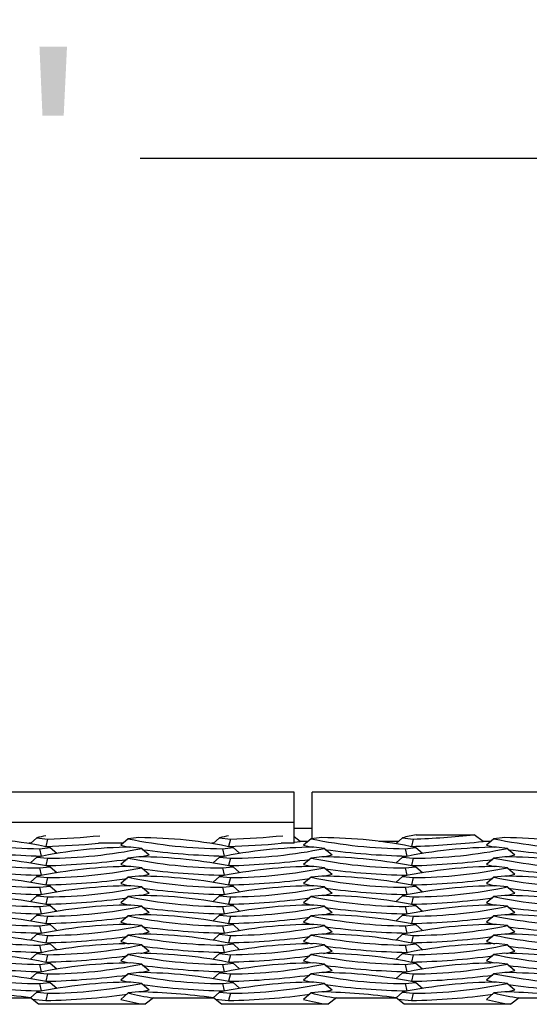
# Model space of a CAD drawing. Extents: x 0 to 17, y 0 to 11.
# Tile 45 of 81: x 11.895 to 12.113, y 4.736 to 5.157. Entities that reach past the tile are written whole.
import ezdxf

# ---------------------------------------------------------------- set-up
doc = ezdxf.new("R2010")
doc.units = 0
doc.header["$LTSCALE"] = 0.5
doc.header["$MEASUREMENT"] = 0
doc.layers.get('0').update_dxf_attribs({"linetype": 'CONTINUOUS'})
doc.layers.get('DEFPOINTS').update_dxf_attribs({"linetype": 'CONTINUOUS'})
doc.layers.add('E66R', color=7, linetype='CONTINUOUS')
doc.styles.add('Arial', font='arial.ttf', dxfattribs={"height": 0.09375})
doc.styles.add('SLDTEXTSTYLE0', font='TXT', dxfattribs={"width": 0.605})
doc.dimstyles.new('SLDDIMSTYLE0', dxfattribs={"dimtxt": 0.125, "dimasz": 0.15, "dimexe": 0, "dimexo": 0.0625, "dimgap": 0.03125, "dimtad": 0, "dimtih": 1, "dimtoh": 1, "dimdec": 3, "dimlfac": 4, "dimrnd": 1e-09, "dimzin": 12, "dimdsep": 46, "dimtxsty": 'SLDTEXTSTYLE0', "dimsah": 1, "dimcen": 0.09, "dimadec": 0, "dimazin": 3, "dimtfac": 1, "dimtdec": 3, "dimtofl": 0, "dimtmove": 0, "dimatfit": 3, "dimfxl": 1, "dimfrac": 2, "dimtolj": 1, "dimtzin": 12, "dimarcsym": 0})

# ---------------------------------------------------------------- blocks, each defined once
blk = doc.blocks.new('*D7')
at = {"layer": 'DEFPOINTS', "color": 0, "linetype": 'Continuous', "transparency": 16777216}
for p in [(14.07484555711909, 5.097803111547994), (9.574845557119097, 4.823060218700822), (14.07484555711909, 4.823060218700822)]:
    blk.add_point(p, dxfattribs=at)
at = {"layer": 'E66R', "color": 0, "linetype": 'Continuous', "lineweight": -2, "transparency": 16777216}
for p, q in [((9.574845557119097, 4.885560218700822), (9.574845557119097, 5.097803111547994)), ((9.724845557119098, 5.097803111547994), (11.70304303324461, 5.097803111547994)), ((13.92484555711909, 5.097803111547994), (11.94664808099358, 5.097803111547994)), ((14.07484555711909, 4.885560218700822), (14.07484555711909, 5.097803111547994))]:
    blk.add_line(p, q, dxfattribs=at)
at = {"layer": 'E66R', "color": 0, "linetype": 'Continuous', "transparency": 16777216}
for points in [[(9.724845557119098, 5.122803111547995), (9.724845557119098, 5.072803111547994), (9.574845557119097, 5.097803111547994)], [(13.92484555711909, 5.122803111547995), (13.92484555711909, 5.072803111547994), (14.07484555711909, 5.097803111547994)]]:
    blk.add_solid(points, dxfattribs=at)
at = {"layer": 'E66R', "color": 0, "linetype": 'Continuous', "transparency": 16777216, "insert": (11.82484555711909, 5.145669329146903), "char_height": 0.09375, "attachment_point": 2, "style": 'Arial'}
blk.add_mtext('\\A1;66"', dxfattribs=at)
blk = doc.blocks.new('*D14')
at = {"layer": 'DEFPOINTS', "color": 0, "linetype": 'Continuous', "transparency": 16777216}
for p in [(15.07484555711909, 5.347803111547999), (8.574845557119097, 4.79571646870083), (15.07484555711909, 4.79571646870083)]:
    blk.add_point(p, dxfattribs=at)
at = {"layer": 'E66R', "color": 0, "linetype": 'Continuous', "lineweight": -2, "transparency": 16777216}
for p, q in [((8.574845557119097, 4.85821646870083), (8.574845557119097, 5.347803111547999)), ((8.724845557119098, 5.347803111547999), (11.70329883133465, 5.347803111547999)), ((14.92484555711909, 5.347803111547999), (11.94639228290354, 5.347803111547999)), ((15.07484555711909, 4.85821646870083), (15.07484555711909, 5.347803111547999))]:
    blk.add_line(p, q, dxfattribs=at)
at = {"layer": 'E66R', "color": 0, "linetype": 'Continuous', "transparency": 16777216}
for points in [[(8.724845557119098, 5.372803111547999), (8.724845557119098, 5.322803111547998), (8.574845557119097, 5.347803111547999)], [(14.92484555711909, 5.372803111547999), (14.92484555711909, 5.322803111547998), (15.07484555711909, 5.347803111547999)]]:
    blk.add_solid(points, dxfattribs=at)
at = {"layer": 'E66R', "color": 0, "linetype": 'Continuous', "transparency": 16777216, "insert": (11.82484555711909, 5.395669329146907), "char_height": 0.09375, "attachment_point": 2, "style": 'Arial'}
blk.add_mtext('\\A1;98"', dxfattribs=at)

msp = doc.modelspace()

# ---------------------------------------------------------------- linework, layer by layer
at = {"color": 7, "linetype": 'Continuous', "lineweight": 25}
for p, q in [((12.01234555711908, 4.826966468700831), (11.63734555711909, 4.826966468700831)), ((12.01234555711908, 4.813939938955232), (12.01234555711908, 4.826966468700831)), ((12.3170330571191, 4.826966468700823), (12.0201580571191, 4.826966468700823)), ((12.0201580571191, 4.807039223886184), (12.0201580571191, 4.826966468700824)), ((12.01234555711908, 4.813939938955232), (11.63734555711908, 4.813939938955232)), ((12.01234555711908, 4.80502845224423), (12.01234555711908, 4.813939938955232)), ((12.02015805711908, 4.811341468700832), (12.01234555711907, 4.811341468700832)), ((12.01496084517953, 4.805852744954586), (12.01234555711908, 4.807778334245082)), ((12.06455655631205, 4.808649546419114), (12.08928729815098, 4.808649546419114)), ((12.09308584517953, 4.805852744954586), (12.08928729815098, 4.808649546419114)), ((11.89983767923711, 4.80502845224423), (11.89914281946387, 4.80502845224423)), ((11.90243819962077, 4.807347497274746), (11.89969191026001, 4.804898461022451)), ((11.90243819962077, 4.807347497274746), (11.90703621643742, 4.806862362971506)), ((11.90703621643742, 4.806862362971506), (11.90628400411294, 4.803725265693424)), ((11.93918533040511, 4.80502845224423), (11.92879366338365, 4.80502845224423)), ((11.94150584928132, 4.806983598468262), (11.93828058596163, 4.804266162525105)), ((11.94610386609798, 4.807468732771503), (11.94150584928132, 4.806983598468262)), ((11.94725291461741, 4.802862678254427), (11.94265489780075, 4.803347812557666)), ((11.97796267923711, 4.80502845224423), (11.97726781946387, 4.80502845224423)), ((11.98056319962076, 4.807347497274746), (11.97781691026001, 4.804898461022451)), ((11.98056319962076, 4.807347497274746), (11.98516121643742, 4.806862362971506)), ((11.98516121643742, 4.806862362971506), (11.98440900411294, 4.803725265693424)), ((12.01234555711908, 4.80502845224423), (12.00691866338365, 4.80502845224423)), ((12.01234555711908, 4.805554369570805), (12.01496084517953, 4.805852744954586)), ((12.0182886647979, 4.805852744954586), (12.01496084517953, 4.805852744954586)), ((12.01963084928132, 4.806983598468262), (12.01640558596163, 4.804266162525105)), ((12.02422886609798, 4.807468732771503), (12.01963084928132, 4.806983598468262)), ((12.02537791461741, 4.802862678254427), (12.02077989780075, 4.803347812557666)), ((12.05701202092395, 4.805852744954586), (12.04864583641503, 4.805852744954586)), ((12.05868819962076, 4.807347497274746), (12.05594191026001, 4.804898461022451)), ((12.05868819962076, 4.807347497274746), (12.06328621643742, 4.806862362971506)), ((12.06328621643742, 4.806862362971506), (12.06253400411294, 4.803725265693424)), ((12.0964136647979, 4.805852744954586), (12.09308584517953, 4.805852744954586)), ((12.09775584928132, 4.806983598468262), (12.09453058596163, 4.804266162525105)), ((12.10235386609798, 4.807468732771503), (12.09775584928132, 4.806983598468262)), ((12.10350291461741, 4.802862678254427), (12.09890489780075, 4.803347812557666)), ((11.90243819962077, 4.799104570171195), (11.89969191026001, 4.796655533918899)), ((11.90243819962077, 4.799104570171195), (11.90703621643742, 4.798619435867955)), ((11.90359754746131, 4.80274035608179), (11.90819556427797, 4.803225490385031)), ((11.90359754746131, 4.80274035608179), (11.90434975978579, 4.799603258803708)), ((11.90819556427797, 4.803225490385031), (11.91095572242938, 4.800764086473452)), ((11.94610386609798, 4.79922580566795), (11.94150584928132, 4.798740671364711)), ((11.94725291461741, 4.802862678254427), (11.9504781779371, 4.800145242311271)), ((11.98056319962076, 4.799104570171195), (11.97781691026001, 4.796655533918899)), ((11.98056319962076, 4.799104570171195), (11.98516121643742, 4.798619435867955)), ((11.98172254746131, 4.80274035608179), (11.98632056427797, 4.803225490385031)), ((11.98172254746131, 4.80274035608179), (11.98247475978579, 4.799603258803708)), ((11.98632056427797, 4.803225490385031), (11.98908072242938, 4.800764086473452)), ((12.02422886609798, 4.799225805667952), (12.01963084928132, 4.798740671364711)), ((12.02537791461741, 4.802862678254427), (12.0286031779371, 4.800145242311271)), ((12.05868819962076, 4.799104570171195), (12.05594191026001, 4.796655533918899)), ((12.05868819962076, 4.799104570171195), (12.06328621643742, 4.798619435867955)), ((12.05984754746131, 4.80274035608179), (12.06444556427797, 4.803225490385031)), ((12.05984754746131, 4.80274035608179), (12.06059975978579, 4.799603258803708)), ((12.06444556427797, 4.803225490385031), (12.06720572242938, 4.800764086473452)), ((12.10235386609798, 4.799225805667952), (12.09775584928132, 4.798740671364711)), ((12.10350291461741, 4.802862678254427), (12.1067281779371, 4.800145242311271)), ((11.90359754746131, 4.794497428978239), (11.90819556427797, 4.794982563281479)), ((11.90703621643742, 4.798619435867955), (11.90628400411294, 4.795482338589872)), ((11.90819556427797, 4.794982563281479), (11.91095572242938, 4.7925211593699)), ((11.94150584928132, 4.798740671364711), (11.93828058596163, 4.796023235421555)), ((11.94725291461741, 4.794619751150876), (11.94265489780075, 4.795104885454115)), ((11.98172254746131, 4.794497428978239), (11.98632056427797, 4.794982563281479)), ((11.98516121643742, 4.798619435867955), (11.98440900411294, 4.795482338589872)), ((11.98632056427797, 4.794982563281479), (11.98908072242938, 4.7925211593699)), ((12.01963084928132, 4.798740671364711), (12.01640558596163, 4.796023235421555)), ((12.02537791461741, 4.794619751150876), (12.02077989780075, 4.795104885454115)), ((12.05984754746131, 4.794497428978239), (12.06444556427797, 4.794982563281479)), ((12.06328621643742, 4.798619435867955), (12.06253400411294, 4.795482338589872)), ((12.06444556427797, 4.794982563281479), (12.06720572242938, 4.792521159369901)), ((12.09775584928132, 4.798740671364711), (12.09453058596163, 4.796023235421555)), ((12.10350291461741, 4.794619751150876), (12.09890489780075, 4.795104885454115)), ((11.90243819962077, 4.790861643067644), (11.89969191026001, 4.788412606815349)), ((11.90243819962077, 4.790861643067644), (11.90703621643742, 4.790376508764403)), ((11.90359754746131, 4.794497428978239), (11.90434975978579, 4.791360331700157)), ((11.94610386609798, 4.7909828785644), (11.94150584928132, 4.79049774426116)), ((11.94725291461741, 4.794619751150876), (11.9504781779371, 4.791902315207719)), ((11.98056319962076, 4.790861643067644), (11.97781691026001, 4.788412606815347)), ((11.98056319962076, 4.790861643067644), (11.98516121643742, 4.790376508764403)), ((11.98172254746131, 4.794497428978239), (11.98247475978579, 4.791360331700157)), ((12.02422886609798, 4.7909828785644), (12.01963084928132, 4.79049774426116)), ((12.02537791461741, 4.794619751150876), (12.0286031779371, 4.791902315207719)), ((12.05868819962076, 4.790861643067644), (12.05594191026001, 4.788412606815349)), ((12.05868819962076, 4.790861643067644), (12.06328621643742, 4.790376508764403)), ((12.05984754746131, 4.794497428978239), (12.06059975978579, 4.791360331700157)), ((12.10235386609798, 4.7909828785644), (12.09775584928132, 4.79049774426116)), ((12.10350291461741, 4.794619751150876), (12.1067281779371, 4.791902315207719)), ((11.90359754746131, 4.786254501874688), (11.90819556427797, 4.786739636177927)), ((11.90703621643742, 4.790376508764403), (11.90628400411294, 4.787239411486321)), ((11.90819556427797, 4.786739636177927), (11.91095572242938, 4.784278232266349)), ((11.94150584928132, 4.79049774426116), (11.93828058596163, 4.787780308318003)), ((11.94725291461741, 4.786376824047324), (11.94265489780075, 4.786861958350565)), ((11.98172254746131, 4.786254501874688), (11.98632056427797, 4.786739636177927)), ((11.98516121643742, 4.790376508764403), (11.98440900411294, 4.787239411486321)), ((11.98632056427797, 4.786739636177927), (11.98908072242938, 4.784278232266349)), ((12.01963084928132, 4.79049774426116), (12.01640558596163, 4.787780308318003)), ((12.02537791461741, 4.786376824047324), (12.02077989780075, 4.786861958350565)), ((12.05984754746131, 4.786254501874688), (12.06444556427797, 4.786739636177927)), ((12.06328621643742, 4.790376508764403), (12.06253400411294, 4.787239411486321)), ((12.06444556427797, 4.786739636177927), (12.06720572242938, 4.784278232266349)), ((12.09775584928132, 4.79049774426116), (12.09453058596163, 4.787780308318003)), ((12.10350291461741, 4.786376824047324), (12.09890489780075, 4.786861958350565)), ((11.90243819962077, 4.782618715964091), (11.89969191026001, 4.780169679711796)), ((11.90243819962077, 4.782618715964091), (11.90703621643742, 4.782133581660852)), ((11.90359754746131, 4.786254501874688), (11.90434975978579, 4.783117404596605)), ((11.94150584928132, 4.782254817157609), (11.93828058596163, 4.779537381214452)), ((11.94610386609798, 4.782739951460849), (11.94150584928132, 4.782254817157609)), ((11.94725291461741, 4.786376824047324), (11.9504781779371, 4.783659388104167)), ((11.98056319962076, 4.782618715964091), (11.97781691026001, 4.780169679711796)), ((11.98056319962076, 4.782618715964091), (11.98516121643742, 4.782133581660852)), ((11.98172254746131, 4.786254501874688), (11.98247475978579, 4.783117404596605)), ((12.01963084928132, 4.782254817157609), (12.01640558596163, 4.779537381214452)), ((12.02422886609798, 4.782739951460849), (12.01963084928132, 4.782254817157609)), ((12.02537791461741, 4.786376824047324), (12.0286031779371, 4.783659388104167)), ((12.05868819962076, 4.782618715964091), (12.05594191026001, 4.780169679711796)), ((12.05868819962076, 4.782618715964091), (12.06328621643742, 4.782133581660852)), ((12.05984754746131, 4.786254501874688), (12.06059975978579, 4.783117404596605)), ((12.09775584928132, 4.782254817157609), (12.09453058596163, 4.779537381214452)), ((12.10235386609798, 4.782739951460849), (12.09775584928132, 4.782254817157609)), ((12.10350291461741, 4.786376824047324), (12.1067281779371, 4.783659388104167)), ((11.90359754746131, 4.778011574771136), (11.90819556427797, 4.778496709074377)), ((11.90703621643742, 4.782133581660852), (11.90628400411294, 4.77899648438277)), ((11.90819556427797, 4.778496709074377), (11.91095572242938, 4.776035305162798)), ((11.94725291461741, 4.778133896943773), (11.94265489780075, 4.778619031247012)), ((11.94725291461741, 4.778133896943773), (11.9504781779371, 4.775416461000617)), ((11.98172254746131, 4.778011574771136), (11.98632056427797, 4.778496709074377)), ((11.98516121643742, 4.782133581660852), (11.98440900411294, 4.77899648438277)), ((11.98632056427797, 4.778496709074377), (11.98908072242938, 4.776035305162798)), ((12.02537791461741, 4.778133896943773), (12.02077989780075, 4.778619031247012)), ((12.02537791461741, 4.778133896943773), (12.0286031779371, 4.775416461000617)), ((12.05984754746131, 4.778011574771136), (12.06444556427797, 4.778496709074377)), ((12.06328621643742, 4.782133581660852), (12.06253400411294, 4.77899648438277)), ((12.06444556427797, 4.778496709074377), (12.06720572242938, 4.776035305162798)), ((12.10350291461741, 4.778133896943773), (12.09890489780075, 4.778619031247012)), ((12.10350291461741, 4.778133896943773), (12.1067281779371, 4.775416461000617)), ((11.90243819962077, 4.774375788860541), (11.89969191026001, 4.771926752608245)), ((11.90243819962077, 4.774375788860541), (11.90703621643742, 4.773890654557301)), ((11.90359754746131, 4.778011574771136), (11.90434975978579, 4.774874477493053)), ((11.90703621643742, 4.773890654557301), (11.90628400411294, 4.770753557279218)), ((11.94150584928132, 4.774011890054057), (11.93828058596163, 4.771294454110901)), ((11.94610386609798, 4.774497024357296), (11.94150584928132, 4.774011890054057)), ((11.98056319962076, 4.774375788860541), (11.97781691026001, 4.771926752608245)), ((11.98056319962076, 4.774375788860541), (11.98516121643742, 4.773890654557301)), ((11.98172254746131, 4.778011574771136), (11.98247475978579, 4.774874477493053)), ((11.98516121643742, 4.773890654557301), (11.98440900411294, 4.770753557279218)), ((12.01963084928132, 4.774011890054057), (12.01640558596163, 4.771294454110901)), ((12.02422886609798, 4.774497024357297), (12.01963084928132, 4.774011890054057)), ((12.05868819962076, 4.774375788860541), (12.05594191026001, 4.771926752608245)), ((12.05868819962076, 4.774375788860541), (12.06328621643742, 4.773890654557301)), ((12.05984754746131, 4.778011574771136), (12.06059975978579, 4.774874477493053)), ((12.06328621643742, 4.773890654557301), (12.06253400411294, 4.770753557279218)), ((12.09775584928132, 4.774011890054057), (12.09453058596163, 4.771294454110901)), ((12.10235386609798, 4.774497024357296), (12.09775584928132, 4.774011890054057)), ((11.90359754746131, 4.769768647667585), (11.90819556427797, 4.770253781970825)), ((11.90359754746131, 4.769768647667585), (11.90434975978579, 4.766631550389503)), ((11.90819556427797, 4.770253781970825), (11.91095572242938, 4.767792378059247)), ((11.94725291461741, 4.769890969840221), (11.94265489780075, 4.770376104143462)), ((11.94725291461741, 4.769890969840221), (11.9504781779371, 4.767173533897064)), ((11.98172254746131, 4.769768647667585), (11.98632056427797, 4.770253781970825)), ((11.98172254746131, 4.769768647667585), (11.98247475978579, 4.766631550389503)), ((11.98632056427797, 4.770253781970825), (11.98908072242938, 4.767792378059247)), ((12.02537791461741, 4.769890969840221), (12.02077989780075, 4.770376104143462)), ((12.02537791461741, 4.769890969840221), (12.0286031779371, 4.767173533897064)), ((12.05984754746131, 4.769768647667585), (12.06444556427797, 4.770253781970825)), ((12.05984754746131, 4.769768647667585), (12.06059975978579, 4.766631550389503)), ((12.06444556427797, 4.770253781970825), (12.06720572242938, 4.767792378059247)), ((12.10350291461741, 4.769890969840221), (12.09890489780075, 4.770376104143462)), ((12.10350291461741, 4.769890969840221), (12.1067281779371, 4.767173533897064)), ((11.90243819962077, 4.76613286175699), (11.89969191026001, 4.763683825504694)), ((11.90243819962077, 4.76613286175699), (11.90703621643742, 4.765647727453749)), ((11.90703621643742, 4.765647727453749), (11.90628400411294, 4.762510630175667)), ((11.94150584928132, 4.765768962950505), (11.93828058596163, 4.763051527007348)), ((11.94610386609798, 4.766254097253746), (11.94150584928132, 4.765768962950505)), ((11.98056319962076, 4.76613286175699), (11.97781691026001, 4.763683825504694)), ((11.98056319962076, 4.76613286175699), (11.98516121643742, 4.765647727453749)), ((11.98516121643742, 4.765647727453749), (11.98440900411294, 4.762510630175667)), ((12.01963084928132, 4.765768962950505), (12.01640558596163, 4.763051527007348)), ((12.02422886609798, 4.766254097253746), (12.01963084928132, 4.765768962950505)), ((12.05868819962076, 4.76613286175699), (12.05594191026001, 4.763683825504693)), ((12.05868819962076, 4.76613286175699), (12.06328621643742, 4.765647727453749)), ((12.06328621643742, 4.765647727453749), (12.06253400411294, 4.762510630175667)), ((12.09775584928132, 4.765768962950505), (12.09453058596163, 4.763051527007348)), ((12.10235386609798, 4.766254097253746), (12.09775584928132, 4.765768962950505)), ((11.90359754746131, 4.761525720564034), (11.90819556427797, 4.762010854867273)), ((11.90359754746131, 4.761525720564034), (11.90434975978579, 4.758388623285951)), ((11.90819556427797, 4.762010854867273), (11.91095572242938, 4.759549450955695)), ((11.94725291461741, 4.761648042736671), (11.94265489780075, 4.76213317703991)), ((11.94725291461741, 4.761648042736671), (11.9504781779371, 4.758930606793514)), ((11.98172254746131, 4.761525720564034), (11.98632056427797, 4.762010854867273)), ((11.98172254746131, 4.761525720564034), (11.98247475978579, 4.758388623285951)), ((11.98632056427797, 4.762010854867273), (11.98908072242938, 4.759549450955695)), ((12.02537791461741, 4.761648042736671), (12.02077989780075, 4.76213317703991)), ((12.02537791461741, 4.761648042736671), (12.0286031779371, 4.758930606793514)), ((12.0598475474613, 4.761525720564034), (12.06444556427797, 4.762010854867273)), ((12.0598475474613, 4.761525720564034), (12.06059975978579, 4.758388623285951)), ((12.06444556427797, 4.762010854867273), (12.06720572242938, 4.759549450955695)), ((12.10350291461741, 4.761648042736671), (12.09890489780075, 4.76213317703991)), ((12.10350291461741, 4.761648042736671), (12.1067281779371, 4.758930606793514)), ((11.90243819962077, 4.757889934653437), (11.89969191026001, 4.755440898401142)), ((11.90243819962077, 4.757889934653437), (11.90703621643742, 4.757404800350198)), ((11.90703621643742, 4.757404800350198), (11.90628400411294, 4.754267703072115)), ((11.94150584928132, 4.757526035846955), (11.93828058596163, 4.754808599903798)), ((11.94610386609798, 4.758011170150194), (11.94150584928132, 4.757526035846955)), ((11.98056319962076, 4.757889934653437), (11.97781691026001, 4.755440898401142)), ((11.98056319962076, 4.757889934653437), (11.98516121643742, 4.757404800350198)), ((11.98516121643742, 4.757404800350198), (11.98440900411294, 4.754267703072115)), ((12.01963084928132, 4.757526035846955), (12.01640558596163, 4.754808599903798)), ((12.02422886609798, 4.758011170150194), (12.01963084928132, 4.757526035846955)), ((12.05868819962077, 4.757889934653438), (12.05594191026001, 4.755440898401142)), ((12.05868819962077, 4.757889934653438), (12.06328621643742, 4.757404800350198)), ((12.06328621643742, 4.757404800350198), (12.06253400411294, 4.754267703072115)), ((12.09775584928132, 4.757526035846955), (12.09453058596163, 4.754808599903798)), ((12.10235386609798, 4.758011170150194), (12.09775584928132, 4.757526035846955)), ((11.90359754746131, 4.753282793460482), (11.90819556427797, 4.753767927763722)), ((11.90359754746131, 4.753282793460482), (11.90434975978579, 4.7501456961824)), ((11.90819556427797, 4.753767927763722), (11.91095572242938, 4.751306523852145)), ((11.94725291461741, 4.753405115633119), (11.94265489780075, 4.753890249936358)), ((11.94725291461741, 4.753405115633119), (11.9504781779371, 4.750687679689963)), ((11.98172254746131, 4.753282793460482), (11.98632056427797, 4.753767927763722)), ((11.98172254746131, 4.753282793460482), (11.98247475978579, 4.750145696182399)), ((11.98632056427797, 4.753767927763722), (11.98908072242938, 4.751306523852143)), ((12.02537791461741, 4.753405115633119), (12.02077989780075, 4.753890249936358)), ((12.02537791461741, 4.753405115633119), (12.0286031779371, 4.750687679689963)), ((12.0598475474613, 4.753282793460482), (12.06444556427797, 4.753767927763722)), ((12.0598475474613, 4.753282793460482), (12.06059975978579, 4.7501456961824)), ((12.06444556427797, 4.753767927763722), (12.06720572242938, 4.751306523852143)), ((12.10350291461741, 4.753405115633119), (12.09890489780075, 4.753890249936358)), ((12.10350291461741, 4.753405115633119), (12.1067281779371, 4.750687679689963)), ((11.90243819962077, 4.749647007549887), (11.89969191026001, 4.747197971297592)), ((11.90243819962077, 4.749647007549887), (11.90703621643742, 4.749161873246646)), ((11.90703621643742, 4.749161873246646), (11.90628400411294, 4.746024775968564)), ((11.94150584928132, 4.749283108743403), (11.93828058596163, 4.746565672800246)), ((11.94610386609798, 4.749768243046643), (11.94150584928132, 4.749283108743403)), ((11.98056319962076, 4.749647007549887), (11.97781691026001, 4.747197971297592)), ((11.98056319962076, 4.749647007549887), (11.98516121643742, 4.749161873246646)), ((11.98516121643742, 4.749161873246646), (11.98440900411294, 4.746024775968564)), ((12.01963084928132, 4.749283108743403), (12.01640558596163, 4.746565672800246)), ((12.02422886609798, 4.749768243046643), (12.01963084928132, 4.749283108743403)), ((12.05868819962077, 4.749647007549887), (12.05594191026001, 4.74719797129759)), ((12.05868819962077, 4.749647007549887), (12.06328621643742, 4.749161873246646)), ((12.06328621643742, 4.749161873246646), (12.06253400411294, 4.746024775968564)), ((12.09775584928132, 4.749283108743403), (12.09453058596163, 4.746565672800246)), ((12.10235386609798, 4.749768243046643), (12.09775584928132, 4.749283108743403)), ((11.90359754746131, 4.745039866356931), (11.90819556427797, 4.745525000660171)), ((11.90359754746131, 4.745039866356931), (11.90434975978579, 4.741902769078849)), ((11.90819556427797, 4.745525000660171), (11.91095572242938, 4.743063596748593)), ((11.94725291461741, 4.745162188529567), (11.94265489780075, 4.745647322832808)), ((11.94725291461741, 4.745162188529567), (11.9504781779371, 4.74244475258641)), ((11.98172254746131, 4.74503986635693), (11.98632056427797, 4.745525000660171)), ((11.98172254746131, 4.74503986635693), (11.98247475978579, 4.741902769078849)), ((11.98632056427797, 4.745525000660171), (11.98908072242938, 4.743063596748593)), ((12.02537791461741, 4.745162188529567), (12.02077989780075, 4.745647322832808)), ((12.02537791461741, 4.745162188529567), (12.0286031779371, 4.74244475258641)), ((12.0598475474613, 4.745039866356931), (12.06444556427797, 4.745525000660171)), ((12.0598475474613, 4.745039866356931), (12.06059975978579, 4.741902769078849)), ((12.06444556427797, 4.745525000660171), (12.06720572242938, 4.743063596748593)), ((12.10350291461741, 4.745162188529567), (12.09890489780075, 4.745647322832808)), ((12.10350291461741, 4.745162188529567), (12.1067281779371, 4.74244475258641)), ((11.90243819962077, 4.741404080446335), (11.89973979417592, 4.738997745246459)), ((11.90243819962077, 4.741404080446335), (11.90703621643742, 4.740918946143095)), ((11.90703621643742, 4.740918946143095), (11.90628400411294, 4.737781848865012)), ((11.94150584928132, 4.741040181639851), (11.93828058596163, 4.738322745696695)), ((11.94610386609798, 4.741525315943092), (11.94150584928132, 4.741040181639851)), ((11.98056319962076, 4.741404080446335), (11.97786479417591, 4.738997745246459)), ((11.98056319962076, 4.741404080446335), (11.98516121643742, 4.740918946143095)), ((11.98516121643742, 4.740918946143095), (11.98440900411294, 4.737781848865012)), ((12.01963084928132, 4.741040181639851), (12.01640558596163, 4.738322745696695)), ((12.02422886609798, 4.741525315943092), (12.01963084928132, 4.741040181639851)), ((12.05868819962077, 4.741404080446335), (12.05598979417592, 4.738997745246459)), ((12.05868819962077, 4.741404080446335), (12.06328621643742, 4.740918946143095)), ((12.06328621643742, 4.740918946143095), (12.06253400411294, 4.737781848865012)), ((12.09775584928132, 4.741040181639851), (12.09453058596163, 4.738322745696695)), ((12.10235386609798, 4.741525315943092), (12.09775584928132, 4.741040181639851)), ((11.87418698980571, 4.738996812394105), (11.89974775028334, 4.738996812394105)), ((11.90316470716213, 4.736200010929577), (11.89974775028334, 4.738996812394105)), ((11.9004845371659, 4.738393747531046), (11.90628400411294, 4.737781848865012)), ((11.94874835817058, 4.736200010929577), (11.90316470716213, 4.736200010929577)), ((11.95231198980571, 4.738996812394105), (11.94874835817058, 4.736200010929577)), ((11.95231198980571, 4.738996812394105), (11.97787275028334, 4.738996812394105)), ((11.98128970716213, 4.736200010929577), (11.97787275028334, 4.738996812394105)), ((11.9786095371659, 4.738393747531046), (11.98440900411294, 4.737781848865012)), ((12.02687335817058, 4.736200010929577), (11.98128970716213, 4.736200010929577)), ((12.03043698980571, 4.738996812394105), (12.02687335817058, 4.736200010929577)), ((12.03043698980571, 4.738996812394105), (12.05599775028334, 4.738996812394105)), ((12.05941470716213, 4.736200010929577), (12.05599775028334, 4.738996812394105)), ((12.0567345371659, 4.738393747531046), (12.06253400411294, 4.737781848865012)), ((12.10499835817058, 4.736200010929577), (12.05941470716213, 4.736200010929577)), ((12.10856198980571, 4.738996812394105), (12.10499835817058, 4.736200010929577)), ((12.10856198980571, 4.738996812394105), (12.13412275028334, 4.738996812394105))]:
    msp.add_line(p, q, dxfattribs=at)
at = {"color": 7, "linetype": 'Continuous', "lineweight": 25, "flags": 128}
for points in [[(11.93828058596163, 4.804266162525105), (11.94123539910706, 4.803469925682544), (11.94191251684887, 4.803319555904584)], [(12.01640558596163, 4.804266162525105), (12.01936039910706, 4.803469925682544), (12.02003751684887, 4.803319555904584)], [(12.09453058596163, 4.804266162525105), (12.09748539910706, 4.803469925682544), (12.09816251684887, 4.803319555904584)], [(11.94684197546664, 4.799197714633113), (11.94752336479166, 4.799349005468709), (11.9504781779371, 4.800145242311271)], [(12.02496697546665, 4.799197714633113), (12.02564836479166, 4.799349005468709), (12.0286031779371, 4.800145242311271)], [(12.10309197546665, 4.799197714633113), (12.10377336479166, 4.79934900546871), (12.1067281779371, 4.800145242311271)], [(11.93828058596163, 4.796023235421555), (11.94123539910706, 4.795226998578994), (11.94191251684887, 4.795076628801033)], [(12.01640558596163, 4.796023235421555), (12.01936039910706, 4.795226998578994), (12.02003751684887, 4.795076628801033)], [(12.09453058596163, 4.796023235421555), (12.09748539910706, 4.795226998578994), (12.09816251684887, 4.795076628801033)], [(11.94684197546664, 4.79095478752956), (11.94752336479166, 4.791106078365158), (11.9504781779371, 4.791902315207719)], [(12.02496697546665, 4.79095478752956), (12.02564836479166, 4.791106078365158), (12.0286031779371, 4.791902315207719)], [(12.10309197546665, 4.79095478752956), (12.10377336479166, 4.791106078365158), (12.1067281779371, 4.791902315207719)], [(11.93828058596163, 4.787780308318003), (11.94123539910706, 4.786984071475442), (11.94191251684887, 4.786833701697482)], [(12.01640558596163, 4.787780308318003), (12.01936039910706, 4.786984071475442), (12.02003751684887, 4.786833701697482)], [(12.09453058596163, 4.787780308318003), (12.09748539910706, 4.786984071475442), (12.09816251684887, 4.786833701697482)], [(11.94684197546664, 4.78271186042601), (11.94752336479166, 4.782863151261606), (11.9504781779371, 4.783659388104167)], [(12.02496697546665, 4.78271186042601), (12.02564836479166, 4.782863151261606), (12.0286031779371, 4.783659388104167)], [(12.10309197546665, 4.78271186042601), (12.10377336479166, 4.782863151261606), (12.1067281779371, 4.783659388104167)], [(11.93828058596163, 4.779537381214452), (11.94123539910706, 4.77874114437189), (11.94191251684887, 4.77859077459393)], [(12.01640558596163, 4.779537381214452), (12.01936039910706, 4.77874114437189), (12.02003751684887, 4.77859077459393)], [(12.09453058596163, 4.779537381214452), (12.09748539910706, 4.77874114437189), (12.09816251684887, 4.77859077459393)], [(11.94684197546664, 4.774468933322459), (11.94752336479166, 4.774620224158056), (11.9504781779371, 4.775416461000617)], [(12.02496697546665, 4.774468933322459), (12.02564836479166, 4.774620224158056), (12.0286031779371, 4.775416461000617)], [(12.10309197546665, 4.774468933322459), (12.10377336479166, 4.774620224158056), (12.1067281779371, 4.775416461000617)], [(11.93828058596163, 4.771294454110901), (11.94123539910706, 4.77049821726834), (11.94191251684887, 4.770347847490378)], [(12.01640558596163, 4.771294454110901), (12.01936039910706, 4.77049821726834), (12.02003751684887, 4.770347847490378)], [(12.09453058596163, 4.771294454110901), (12.09748539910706, 4.77049821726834), (12.09816251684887, 4.770347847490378)], [(11.94684197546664, 4.766226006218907), (11.94752336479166, 4.766377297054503), (11.9504781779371, 4.767173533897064)], [(12.02496697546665, 4.766226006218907), (12.02564836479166, 4.766377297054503), (12.0286031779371, 4.767173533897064)], [(12.10309197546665, 4.766226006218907), (12.10377336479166, 4.766377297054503), (12.1067281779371, 4.767173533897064)], [(11.93828058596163, 4.763051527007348), (11.94123539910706, 4.762255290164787), (11.94191251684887, 4.762104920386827)], [(12.01640558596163, 4.763051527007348), (12.01936039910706, 4.762255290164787), (12.02003751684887, 4.762104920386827)], [(12.09453058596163, 4.763051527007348), (12.09748539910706, 4.762255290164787), (12.09816251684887, 4.762104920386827)], [(11.94684197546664, 4.757983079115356), (11.94752336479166, 4.758134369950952), (11.9504781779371, 4.758930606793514)], [(12.02496697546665, 4.757983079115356), (12.02564836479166, 4.758134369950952), (12.0286031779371, 4.758930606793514)], [(12.10309197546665, 4.757983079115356), (12.10377336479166, 4.758134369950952), (12.1067281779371, 4.758930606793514)], [(11.93828058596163, 4.754808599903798), (11.94123539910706, 4.754012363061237), (11.94191251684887, 4.753861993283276)], [(12.01640558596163, 4.754808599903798), (12.01936039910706, 4.754012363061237), (12.02003751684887, 4.753861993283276)], [(12.09453058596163, 4.754808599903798), (12.09748539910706, 4.754012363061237), (12.09816251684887, 4.753861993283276)], [(11.94684197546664, 4.749740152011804), (11.94752336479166, 4.749891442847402), (11.9504781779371, 4.750687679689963)], [(12.02496697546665, 4.749740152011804), (12.02564836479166, 4.749891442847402), (12.0286031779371, 4.750687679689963)], [(12.10309197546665, 4.749740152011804), (12.10377336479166, 4.749891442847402), (12.1067281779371, 4.750687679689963)], [(11.93828058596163, 4.746565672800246), (11.94123539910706, 4.745769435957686), (11.94191251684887, 4.745619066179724)], [(12.01640558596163, 4.746565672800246), (12.01936039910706, 4.745769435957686), (12.02003751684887, 4.745619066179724)], [(12.09453058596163, 4.746565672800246), (12.09748539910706, 4.745769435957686), (12.09816251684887, 4.745619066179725)], [(11.94684197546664, 4.741497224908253), (11.94752336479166, 4.741648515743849), (11.9504781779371, 4.74244475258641)], [(12.02496697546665, 4.741497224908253), (12.02564836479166, 4.741648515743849), (12.0286031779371, 4.74244475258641)], [(12.10309197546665, 4.741497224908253), (12.10377336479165, 4.741648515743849), (12.1067281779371, 4.74244475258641)]]:
    msp.add_lwpolyline(points, dxfattribs=at)
at = {"color": 7, "linetype": 'Continuous', "lineweight": 25}
for centre, radius, start, end in [((11.91470411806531, 4.764865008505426), 0.0442178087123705, 100.9964527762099, 106.1049525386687), ((11.89409444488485, 5.190049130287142), 0.3834052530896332, 271.9343756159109, 275.2803612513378), ((11.99282911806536, 4.764865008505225), 0.0442178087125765, 100.9964527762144, 106.1049525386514), ((11.97221944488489, 5.190049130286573), 0.3834052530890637, 271.9343756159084, 275.2803612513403), ((12.07301824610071, 4.75663715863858), 0.0526961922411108, 99.24027143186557, 105.7795645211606), ((12.05140304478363, 5.169780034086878), 0.3631121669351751, 271.8753906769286, 275.988687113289), ((11.90479750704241, 5.006818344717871), 0.2040815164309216, 258.2909631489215, 269.6631100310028), ((11.8667789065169, 4.603390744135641), 0.2040815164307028, 78.29096314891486, 89.66311003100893), ((11.94385485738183, 4.599269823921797), 0.2040815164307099, 90.33688996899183, 101.7090368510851), ((11.89253905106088, 5.236192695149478), 0.4326857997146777, 271.8203978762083, 274.8064313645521), ((11.98292250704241, 5.006818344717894), 0.2040815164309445, 258.2909631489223, 269.6631100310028), ((11.9449039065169, 4.603390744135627), 0.2040815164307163, 78.29096314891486, 89.6631100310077), ((12.02197985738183, 4.599269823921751), 0.2040815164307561, 90.33688996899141, 101.7090368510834), ((11.97066405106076, 5.236192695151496), 0.4326857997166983, 271.8203978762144, 274.8064313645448), ((12.06104750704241, 5.006818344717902), 0.2040815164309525, 258.2909631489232, 269.6631100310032), ((12.0230289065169, 4.603390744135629), 0.2040815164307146, 78.29096314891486, 89.66311003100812), ((12.10010485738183, 4.59926982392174), 0.2040815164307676, 90.33688996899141, 101.7090368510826), ((12.05199667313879, 5.175482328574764), 0.3719063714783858, 271.6235952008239, 276.3431344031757), ((12.13917250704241, 5.006818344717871), 0.2040815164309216, 258.2909631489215, 269.6631100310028), ((12.1011539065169, 4.603390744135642), 0.2040815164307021, 78.29096314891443, 89.66311003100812), ((11.8667789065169, 4.595147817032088), 0.2040815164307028, 78.29096314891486, 89.66311003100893), ((11.91173726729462, 5.12082422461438), 0.3213059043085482, 262.4346050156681, 268.6825318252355), ((11.90583625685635, 5.002697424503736), 0.2040815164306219, 270.3368899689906, 281.7090368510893), ((11.9449039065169, 4.595147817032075), 0.2040815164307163, 78.29096314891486, 89.6631100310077), ((11.98986226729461, 5.120824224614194), 0.3213059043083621, 262.4346050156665, 268.6825318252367), ((11.98396125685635, 5.002697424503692), 0.2040815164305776, 270.3368899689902, 281.709036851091), ((12.02302890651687, 4.595147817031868), 0.204081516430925, 78.29096314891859, 89.66311003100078), ((12.06798726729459, 5.12082422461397), 0.3213059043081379, 262.4346050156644, 268.6825318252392), ((12.06208625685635, 5.002697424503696), 0.204081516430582, 270.3368899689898, 281.7090368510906), ((12.10115390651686, 4.595147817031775), 0.2040815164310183, 78.29096314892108, 89.66311003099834), ((12.14611226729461, 5.120824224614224), 0.3213059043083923, 262.4346050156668, 268.6825318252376), ((11.90479750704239, 4.998575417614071), 0.2040815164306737, 258.2909631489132, 269.6631100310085), ((11.94385485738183, 4.591026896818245), 0.2040815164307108, 90.33688996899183, 101.7090368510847), ((11.89882679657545, 5.117935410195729), 0.3225392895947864, 271.3248140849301, 277.5172654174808), ((11.98292250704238, 4.998575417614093), 0.2040815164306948, 258.290963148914, 269.6631100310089), ((12.02197985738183, 4.591026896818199), 0.204081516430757, 90.33688996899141, 101.709036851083), ((11.97695179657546, 5.117935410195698), 0.322539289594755, 271.3248140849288, 277.5172654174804), ((12.06104750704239, 4.998575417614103), 0.2040815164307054, 258.2909631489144, 269.6631100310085), ((12.10010485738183, 4.591026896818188), 0.2040815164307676, 90.33688996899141, 101.7090368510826), ((12.05507679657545, 5.117935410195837), 0.3225392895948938, 271.3248140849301, 277.5172654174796), ((12.13917250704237, 4.998575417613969), 0.2040815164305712, 258.2909631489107, 269.6631100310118), ((11.86677890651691, 4.586904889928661), 0.2040815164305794, 78.29096314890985, 89.66311003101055), ((11.91173726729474, 5.112581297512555), 0.3213059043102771, 262.4346050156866, 268.6825318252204), ((11.90583625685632, 4.994454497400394), 0.2040815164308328, 270.3368899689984, 281.7090368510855), ((11.9449039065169, 4.586904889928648), 0.2040815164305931, 78.29096314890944, 89.66311003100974), ((11.98986226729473, 5.112581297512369), 0.3213059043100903, 262.4346050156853, 268.6825318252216), ((11.98396125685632, 4.994454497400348), 0.2040815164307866, 270.3368899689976, 281.7090368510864), ((12.0230289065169, 4.58690488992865), 0.2040815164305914, 78.29096314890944, 89.66311003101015), ((12.06798726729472, 5.112581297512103), 0.3213059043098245, 262.4346050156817, 268.682531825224), ((12.06208625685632, 4.994454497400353), 0.2040815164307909, 270.3368899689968, 281.709036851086), ((12.1011539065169, 4.586904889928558), 0.2040815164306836, 78.29096314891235, 89.66311003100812), ((12.14611226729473, 5.112581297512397), 0.3213059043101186, 262.4346050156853, 268.682531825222), ((11.90479750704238, 4.990332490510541), 0.204081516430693, 258.2909631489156, 269.6631100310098), ((11.94385485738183, 4.582783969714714), 0.2040815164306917, 90.33688996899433, 101.7090368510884), ((11.89882679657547, 5.109692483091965), 0.3225392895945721, 271.324814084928, 277.5172654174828), ((11.98292250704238, 4.990332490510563), 0.2040815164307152, 258.2909631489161, 269.6631100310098), ((12.02197985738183, 4.582783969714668), 0.2040815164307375, 90.3368899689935, 101.709036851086), ((11.97695179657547, 5.109692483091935), 0.3225392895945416, 271.3248140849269, 277.5172654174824), ((12.06104750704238, 4.990332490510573), 0.204081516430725, 258.2909631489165, 269.6631100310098), ((12.10010485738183, 4.582783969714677), 0.2040815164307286, 90.3368899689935, 101.7090368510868), ((12.05507679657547, 5.109692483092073), 0.3225392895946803, 271.324814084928, 277.5172654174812), ((12.13917250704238, 4.990332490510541), 0.204081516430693, 258.2909631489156, 269.6631100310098), ((11.90479750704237, 4.982089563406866), 0.2040815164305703, 258.2909631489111, 269.6631100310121), ((11.86677890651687, 4.578661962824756), 0.2040815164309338, 78.2909631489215, 89.663110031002), ((11.91173726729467, 5.104338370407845), 0.3213059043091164, 262.4346050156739, 268.6825318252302), ((11.90583625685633, 4.986211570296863), 0.2040815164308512, 270.3368899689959, 281.7090368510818), ((11.98292250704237, 4.982089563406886), 0.2040815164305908, 258.2909631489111, 269.6631100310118), ((11.94490390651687, 4.578661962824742), 0.2040815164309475, 78.29096314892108, 89.66311003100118), ((11.98986226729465, 5.104338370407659), 0.3213059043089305, 262.4346050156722, 268.6825318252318), ((11.98396125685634, 4.986211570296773), 0.2040815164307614, 270.3368899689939, 281.7090368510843), ((12.06104750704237, 4.982089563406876), 0.2040815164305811, 258.2909631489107, 269.6631100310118), ((12.02302890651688, 4.578661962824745), 0.2040815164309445, 78.2909631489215, 89.663110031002), ((12.06798726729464, 5.104338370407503), 0.3213059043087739, 262.4346050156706, 268.6825318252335), ((12.06208625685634, 4.986211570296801), 0.2040815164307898, 270.3368899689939, 281.7090368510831), ((12.13917250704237, 4.982089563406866), 0.2040815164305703, 258.2909631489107, 269.6631100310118), ((12.10115390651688, 4.578661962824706), 0.2040815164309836, 78.29096314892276, 89.6631100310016), ((12.14611226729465, 5.10433837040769), 0.3213059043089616, 262.4346050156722, 268.6825318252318), ((11.94385485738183, 4.574541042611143), 0.2040815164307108, 90.33688996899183, 101.7090368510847), ((11.89882679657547, 5.101449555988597), 0.3225392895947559, 271.324814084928, 277.5172654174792), ((11.90583625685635, 4.977968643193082), 0.2040815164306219, 270.3368899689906, 281.7090368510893), ((12.02197985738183, 4.574541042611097), 0.2040815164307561, 90.33688996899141, 101.7090368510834), ((11.97695179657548, 5.101449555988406), 0.3225392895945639, 271.324814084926, 277.5172654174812), ((11.98396125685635, 4.977968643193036), 0.2040815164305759, 270.3368899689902, 281.709036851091), ((12.10010485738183, 4.574541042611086), 0.2040815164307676, 90.33688996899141, 101.7090368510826), ((12.05507679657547, 5.101449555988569), 0.3225392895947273, 271.3248140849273, 277.5172654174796), ((12.06208625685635, 4.977968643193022), 0.2040815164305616, 270.3368899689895, 281.7090368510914), ((11.90479750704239, 4.973846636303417), 0.2040815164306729, 258.2909631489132, 269.6631100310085), ((11.86677890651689, 4.570419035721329), 0.2040815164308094, 78.29096314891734, 89.66311003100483), ((11.91173726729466, 5.096095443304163), 0.3213059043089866, 262.4346050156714, 268.6825318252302), ((11.98292250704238, 4.973846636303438), 0.2040815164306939, 258.290963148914, 269.6631100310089), ((11.9449039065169, 4.570419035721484), 0.2040815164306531, 78.29096314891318, 89.66311003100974), ((11.98986226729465, 5.096095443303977), 0.3213059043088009, 262.4346050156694, 268.682531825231), ((12.06104750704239, 4.973846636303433), 0.2040815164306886, 258.290963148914, 269.6631100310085), ((12.02302890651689, 4.570419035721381), 0.204081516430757, 78.29096314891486, 89.66311003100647), ((12.06798726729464, 5.096095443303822), 0.3213059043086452, 262.4346050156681, 268.6825318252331), ((12.13917250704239, 4.973846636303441), 0.2040815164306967, 258.290963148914, 269.6631100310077), ((12.1011539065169, 4.570419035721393), 0.2040815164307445, 78.29096314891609, 89.66311003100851), ((12.14611226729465, 5.096095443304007), 0.3213059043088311, 262.4346050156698, 268.6825318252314), ((11.94385485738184, 4.566298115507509), 0.2040815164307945, 90.33688996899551, 101.7090368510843), ((11.89882679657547, 5.093206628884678), 0.3225392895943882, 271.3248140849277, 277.5172654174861), ((11.9058362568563, 4.969725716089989), 0.2040815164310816, 270.3368899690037, 281.7090368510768), ((12.02197985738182, 4.56629811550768), 0.2040815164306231, 90.33688996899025, 101.7090368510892), ((11.97695179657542, 5.093206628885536), 0.322539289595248, 271.3248140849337, 277.5172654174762), ((11.98396125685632, 4.969725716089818), 0.2040815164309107, 270.3368899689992, 281.709036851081), ((12.10010485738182, 4.566298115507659), 0.2040815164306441, 90.33688996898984, 101.7090368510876), ((12.05507679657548, 5.093206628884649), 0.3225392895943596, 271.3248140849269, 277.5172654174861), ((12.06208625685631, 4.969725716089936), 0.2040815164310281, 270.3368899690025, 281.7090368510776), ((11.90479750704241, 4.965603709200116), 0.2040815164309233, 258.2909631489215, 269.6631100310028), ((11.8667789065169, 4.562176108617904), 0.2040815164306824, 78.29096314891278, 89.6631100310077), ((11.91173726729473, 5.0878525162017), 0.321305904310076, 262.4346050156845, 268.6825318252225), ((11.98292250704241, 4.965603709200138), 0.2040815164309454, 258.2909631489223, 269.6631100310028), ((11.9449039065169, 4.56217610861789), 0.2040815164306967, 78.29096314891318, 89.66311003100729), ((11.98986226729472, 5.087852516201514), 0.3213059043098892, 262.4346050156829, 268.6825318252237), ((12.06104750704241, 4.96560370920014), 0.2040815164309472, 258.2909631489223, 269.663110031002), ((12.0230289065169, 4.562176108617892), 0.2040815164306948, 78.2909631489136, 89.66311003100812), ((12.06798726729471, 5.087852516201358), 0.3213059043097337, 262.4346050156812, 268.682531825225), ((12.13917250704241, 4.965603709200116), 0.2040815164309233, 258.2909631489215, 269.6631100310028), ((12.1011539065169, 4.562176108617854), 0.204081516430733, 78.29096314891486, 89.6631100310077), ((12.14611226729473, 5.0878525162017), 0.321305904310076, 262.4346050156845, 268.6825318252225), ((11.94385485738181, 4.558055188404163), 0.2040815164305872, 90.33688996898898, 101.7090368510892), ((11.89882679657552, 5.084963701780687), 0.3225392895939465, 271.324814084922, 277.5172654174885), ((11.90583625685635, 4.961482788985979), 0.2040815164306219, 270.3368899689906, 281.7090368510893), ((12.02197985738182, 4.558055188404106), 0.2040815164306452, 90.33688996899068, 101.7090368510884), ((11.9769517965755, 5.084963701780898), 0.3225392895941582, 271.3248140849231, 277.5172654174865), ((11.98396125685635, 4.961482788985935), 0.2040815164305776, 270.3368899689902, 281.709036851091), ((12.10010485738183, 4.558055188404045), 0.2040815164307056, 90.33688996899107, 101.7090368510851), ((12.05507679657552, 5.084963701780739), 0.322539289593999, 271.324814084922, 277.5172654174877), ((12.06208625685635, 4.96148278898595), 0.2040815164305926, 270.3368899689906, 281.7090368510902), ((11.90479750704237, 4.957360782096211), 0.2040815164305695, 258.2909631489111, 269.6631100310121), ((11.8667789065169, 4.553933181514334), 0.2040815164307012, 78.29096314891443, 89.6631100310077), ((11.91173726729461, 5.079609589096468), 0.3213059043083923, 262.4346050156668, 268.6825318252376), ((11.98292250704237, 4.957360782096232), 0.2040815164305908, 258.2909631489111, 269.6631100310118), ((11.9449039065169, 4.553933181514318), 0.2040815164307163, 78.29096314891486, 89.6631100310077), ((11.98986226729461, 5.079609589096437), 0.3213059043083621, 262.4346050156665, 268.6825318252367), ((12.06104750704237, 4.957360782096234), 0.2040815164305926, 258.2909631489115, 269.6631100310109), ((12.0230289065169, 4.55393318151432), 0.2040815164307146, 78.29096314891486, 89.66311003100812), ((12.06798726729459, 5.079609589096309), 0.321305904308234, 262.4346050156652, 268.6825318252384), ((12.13917250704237, 4.957360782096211), 0.2040815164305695, 258.2909631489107, 269.6631100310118), ((12.1011539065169, 4.553933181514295), 0.2040815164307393, 78.29096314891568, 89.6631100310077), ((12.14611226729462, 5.079609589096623), 0.3213059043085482, 262.4346050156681, 268.6825318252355), ((11.91173726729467, 5.071366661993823), 0.3213059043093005, 262.4346050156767, 268.6825318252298), ((11.94385485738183, 4.549812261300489), 0.2040815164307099, 90.33688996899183, 101.7090368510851), ((11.89882679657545, 5.076720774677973), 0.3225392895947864, 271.3248140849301, 277.5172654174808), ((11.90583625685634, 4.953239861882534), 0.2040815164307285, 270.3368899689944, 281.7090368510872), ((11.98986226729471, 5.071366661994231), 0.3213059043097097, 262.43460501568, 268.682531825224), ((12.02197985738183, 4.549812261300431), 0.2040815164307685, 90.33688996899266, 101.709036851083), ((11.97695179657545, 5.076720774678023), 0.3225392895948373, 271.3248140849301, 277.5172654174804), ((11.98396125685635, 4.953239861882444), 0.2040815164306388, 270.3368899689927, 281.7090368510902), ((12.06798726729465, 5.071366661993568), 0.3213059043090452, 262.4346050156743, 268.6825318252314), ((12.10010485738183, 4.549812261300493), 0.2040815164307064, 90.33688996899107, 101.7090368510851), ((12.05507679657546, 5.076720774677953), 0.3225392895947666, 271.3248140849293, 277.5172654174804), ((12.06208625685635, 4.953239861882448), 0.2040815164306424, 270.3368899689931, 281.7090368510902), ((12.14611226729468, 5.071366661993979), 0.3213059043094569, 262.4346050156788, 268.6825318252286), ((11.90479750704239, 4.949117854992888), 0.2040815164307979, 258.2909631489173, 269.6631100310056), ((11.86677890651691, 4.545690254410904), 0.2040815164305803, 78.29096314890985, 89.66311003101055), ((11.89882679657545, 5.068477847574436), 0.3225392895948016, 271.3248140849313, 277.517265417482), ((11.98292250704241, 4.949117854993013), 0.2040815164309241, 258.2909631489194, 269.6631100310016), ((11.9449039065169, 4.545690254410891), 0.204081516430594, 78.29096314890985, 89.66311003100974), ((11.97695179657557, 5.068477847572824), 0.3225392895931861, 271.324814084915, 277.5172654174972), ((12.06104750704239, 4.949117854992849), 0.2040815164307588, 258.2909631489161, 269.6631100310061), ((12.0230289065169, 4.545690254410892), 0.2040815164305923, 78.29096314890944, 89.66311003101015), ((12.05507679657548, 5.068477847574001), 0.3225392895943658, 271.3248140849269, 277.5172654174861), ((12.13917250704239, 4.949117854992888), 0.2040815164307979, 258.2909631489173, 269.6631100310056), ((12.10115390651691, 4.54569025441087), 0.2040815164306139, 78.29096314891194, 89.66311003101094), ((11.9117372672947, 5.063123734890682), 0.3213059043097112, 262.4346050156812, 268.6825318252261), ((11.94385485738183, 4.541569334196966), 0.2040815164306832, 90.33688996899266, 101.7090368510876), ((11.90583625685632, 4.944996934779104), 0.2040815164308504, 270.3368899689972, 281.7090368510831), ((11.9898622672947, 5.06312373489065), 0.3213059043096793, 262.4346050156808, 268.6825318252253), ((12.02197985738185, 4.541569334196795), 0.2040815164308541, 90.33688996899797, 101.7090368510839), ((11.98396125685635, 4.94499693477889), 0.2040815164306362, 270.3368899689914, 281.7090368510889), ((12.06798726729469, 5.063123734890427), 0.3213059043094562, 262.4346050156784, 268.6825318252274), ((12.10010485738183, 4.541569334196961), 0.2040815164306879, 90.3368899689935, 101.7090368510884), ((12.06208625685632, 4.944996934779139), 0.204081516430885, 270.3368899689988, 281.7090368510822), ((12.1461122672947, 5.063123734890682), 0.3213059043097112, 262.4346050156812, 268.6825318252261), ((11.85933137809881, 4.432034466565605), 0.3096116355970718, 82.49926377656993, 88.39951426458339), ((11.8988267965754, 5.060234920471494), 0.3225392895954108, 271.3248140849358, 277.5172654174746), ((11.96071238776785, 4.813016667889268), 0.074495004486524, 255.0590639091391, 263.5252937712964), ((11.9374563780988, 4.432034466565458), 0.3096116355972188, 82.49926377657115, 88.39951426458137), ((11.97695179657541, 5.060234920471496), 0.3225392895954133, 271.324814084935, 277.5172654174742), ((12.0388373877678, 4.813016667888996), 0.0744950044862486, 255.0590639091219, 263.52529377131), ((12.01558137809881, 4.432034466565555), 0.3096116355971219, 82.49926377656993, 88.3995142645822), ((12.0550767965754, 5.060234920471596), 0.3225392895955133, 271.3248140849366, 277.5172654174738), ((12.11696238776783, 4.813016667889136), 0.0744950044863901, 255.0590639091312, 263.5252937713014), ((12.09370637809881, 4.432034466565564), 0.3096116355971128, 82.49926377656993, 88.3995142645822), ((11.9566799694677, 4.802183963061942), 0.0664589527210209, 253.9275079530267, 263.1456391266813), ((12.03480496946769, 4.802183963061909), 0.0664589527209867, 253.927507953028, 263.1456391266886), ((12.11292996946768, 4.802183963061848), 0.0664589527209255, 253.927507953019, 263.1456391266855)]:
    msp.add_arc(centre, radius, start, end, dxfattribs=at)

# ---------------------------------------------------------------- dimensions: what is measured, and where the dimension line sits
at = {"layer": 'E66R', "color": 2, "linetype": 'Continuous'}
for base, p1, p2, text, picture, middle in [((15.07484555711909, 5.347803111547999), (8.574845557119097, 4.79571646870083), (15.07484555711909, 4.79571646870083), '98"', '*D14', (11.82484555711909, 5.347803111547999)), ((14.07484555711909, 5.097803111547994), (9.574845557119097, 4.823060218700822), (14.07484555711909, 4.823060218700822), '66"', '*D7', (11.82484555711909, 5.097803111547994))]:
    dim = msp.add_linear_dim(base=base, p1=p1, p2=p2, text=text, dimstyle='SLDDIMSTYLE0', override={"dimpost": '', "dimtxsty": 'Arial'}, dxfattribs=at)
    dim.commit()
    dim.dimension.update_dxf_attribs({"geometry": picture, "text_midpoint": middle, "dimtype": 160})

doc.saveas('drawing.dxf')
